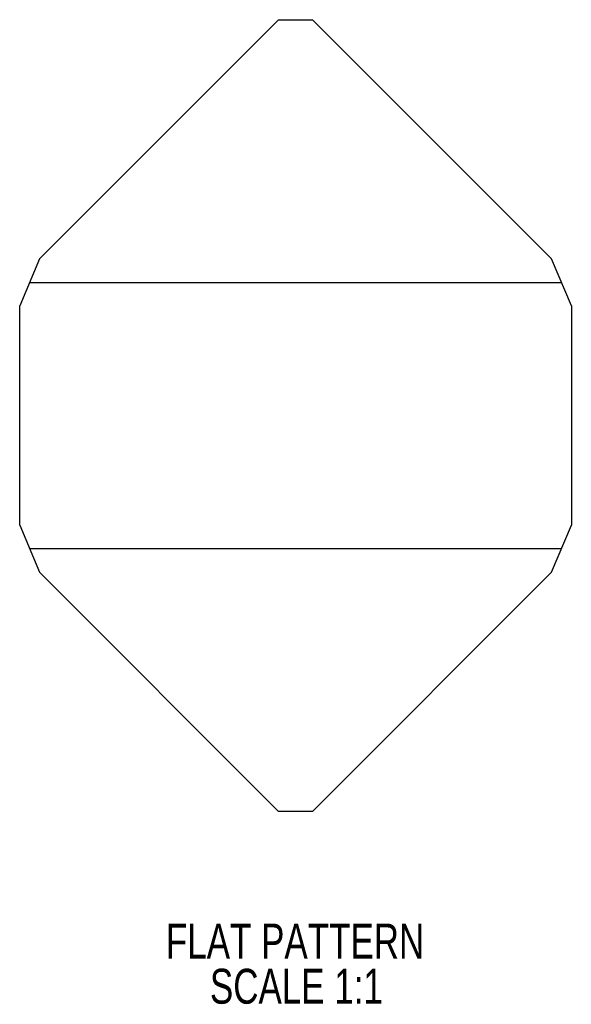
# Model space of a CAD drawing. Header units: millimetres. Extents: x 193.9 to 249.3, y 108.6 to 207.4.
import ezdxf

# ---------------------------------------------------------------- set-up
doc = ezdxf.new("R2010")
doc.units = ezdxf.units.MM
doc.layers.add('LAYER_1', color=179, linetype='Continuous')
doc.styles.add('SLDTEXTSTYLE0', font='TXT', dxfattribs={"width": 0.75})

msp = doc.modelspace()

# ---------------------------------------------------------------- linework, layer by layer
at = {"color": 7, "linetype": 'Continuous', "lineweight": 25}
for p, q in [((195.936, 183.396), (219.936, 207.396)), ((219.936, 207.396), (223.333, 207.396)), ((223.333, 207.396), (247.333, 183.396)), ((195.936, 183.396), (193.936, 178.684)), ((249.333, 178.684), (247.333, 183.396)), ((193.936, 156.684), (193.936, 178.684)), ((249.333, 178.684), (249.333, 156.684)), ((193.936, 156.684), (195.936, 151.971)), ((247.333, 151.971), (249.333, 156.684)), ((219.936, 127.971), (195.936, 151.971)), ((247.333, 151.971), (223.333, 127.971)), ((223.333, 127.971), (219.936, 127.971))]:
    msp.add_line(p, q, dxfattribs=at)
at = {"color": 7, "linetype": 'Continuous'}
for p, q in [((194.936, 181.04), (248.333, 181.04)), ((248.333, 154.327), (194.936, 154.327))]:
    msp.add_line(p, q, dxfattribs=at)

# ---------------------------------------------------------------- texts
at = {"layer": 'LAYER_1', "color": 7, "char_height": 3.5, "attachment_point": 2, "style": 'SLDTEXTSTYLE0'}
for s, insert in [('FLAT PATTERN', (221.592, 116.724)), ('SCALE 1:1', (221.726, 112.199))]:
    msp.add_mtext(s, dxfattribs=dict(at, insert=insert))

doc.saveas('drawing.dxf')
